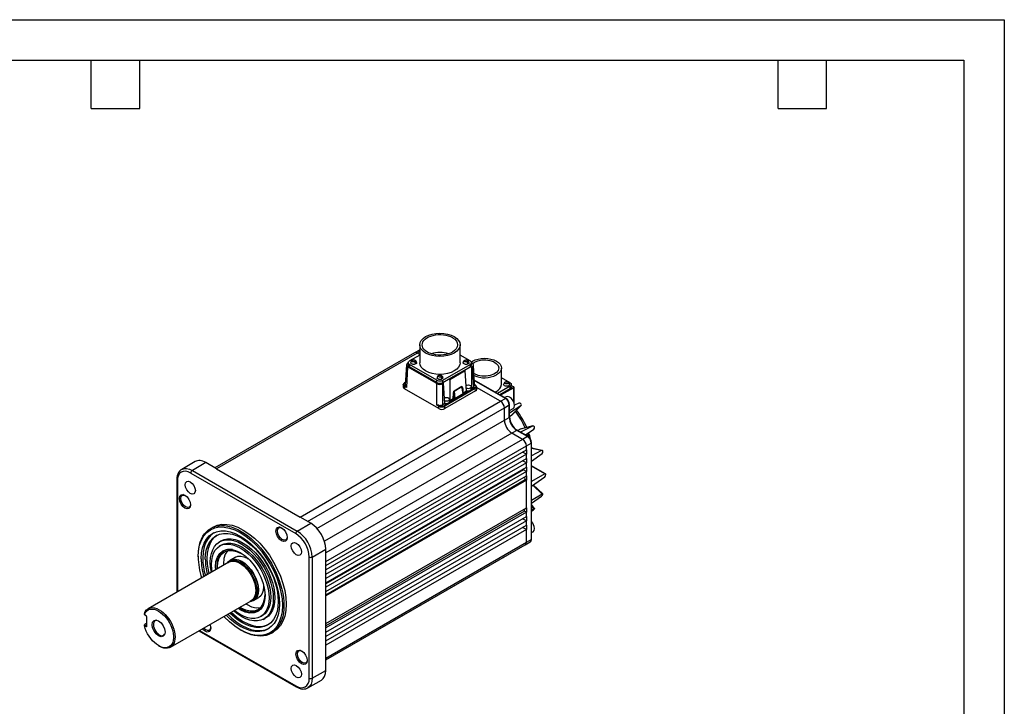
# Model space of a CAD drawing. Header units: millimetres. Extents: x 0 to 1676, y 0 to 1330.
# Tile 4 of 4: x 748 to 1676, y 648 to 1295. Entities that reach past the tile are written whole.
import ezdxf

# ---------------------------------------------------------------- set-up
doc = ezdxf.new("R2010")
doc.units = ezdxf.units.MM
doc.header["$LTSCALE"] = 6
doc.layers.add('TEXT', color=140, linetype='Continuous', lineweight=25)

msp = doc.modelspace()

# ---------------------------------------------------------------- linework, layer by layer
at = {"color": 7, "linetype": 'Continuous'}
for p, q in [((0.015, 1295.416), (1676.415, 1295.416)), ((1676.415, 1295.416), (1676.415, 0.016))]:
    msp.add_line(p, q, dxfattribs=at)
for p, q in [((1155.963, 995.52), (1156.139, 995.417)), ((1125.101, 988.694), (1125.101, 971.857)), ((1163.181, 971.857), (1163.181, 988.694)), ((1120.146, 981.164), (932.029, 872.566)), ((1122.644, 980.916), (933.493, 871.721)), ((1125.101, 979.01), (1115.538, 973.49)), ((1124.762, 983.81), (1120.15, 981.166)), ((1125.101, 982.325), (1122.644, 980.916)), ((1125.101, 979.498), (1122.644, 980.916)), ((1125.101, 983.936), (1124.734, 983.794)), ((1125.101, 983.871), (1124.756, 983.804)), ((1172.743, 973.49), (1163.181, 979.01)), ((1112.564, 969.733), (1111.404, 950.544)), ((1113.733, 968.021), (1112.549, 948.438)), ((1114.36, 971.647), (1113.733, 971.285)), ((1141.314, 952.099), (1113.733, 968.021)), ((1114.366, 971.857), (1114.366, 969.653)), ((1141.312, 955.346), (1115.538, 970.225)), ((1115.538, 970.225), (1115.538, 968.02)), ((1141.312, 953.141), (1115.538, 968.02)), ((1146.969, 955.346), (1172.743, 970.225)), ((1167.342, 964.902), (1172.743, 968.02)), ((1172.743, 970.225), (1172.743, 968.02)), ((1172.743, 968.02), (1172.872, 968.098)), ((1172.872, 968.098), (1173.921, 967.659)), ((1173.725, 972.408), (1174.988, 973.296)), ((1173.915, 969.653), (1173.915, 971.857)), ((1174.548, 971.285), (1173.915, 971.65)), ((1174.548, 968.021), (1173.921, 967.659)), ((1173.921, 967.659), (1173.997, 947.844)), ((1174.548, 968.021), (1175.708, 948.832)), ((1176.877, 950.544), (1175.717, 969.733)), ((1202.088, 951.261), (1202.088, 966.816)), ((1152.37, 956.259), (1167.342, 964.902)), ((1168.101, 964.299), (1153.414, 955.821)), ((1168.101, 964.299), (1167.342, 964.902)), ((1169.185, 945.066), (1168.101, 964.299)), ((1176.535, 961.433), (1176.204, 961.674)), ((1176.888, 961.229), (1176.535, 961.433)), ((1210.326, 952.894), (1202.088, 957.649)), ((1109.579, 951.309), (1109.438, 948.975)), ((1110.741, 949.482), (1110.606, 947.263)), ((1143.122, 928.492), (1110.606, 947.263)), ((1112.549, 948.438), (1110.741, 949.482)), ((1111.575, 953.383), (1110.844, 952.96)), ((1111.094, 952.936), (1111.565, 953.207)), ((1111.094, 950.08), (1111.567, 949.807)), ((1141.312, 953.141), (1141.312, 955.346)), ((1141.314, 931.832), (1141.314, 952.099)), ((1146.834, 953.067), (1146.969, 953.141)), ((1147.594, 952.461), (1146.834, 953.067)), ((1147.594, 952.461), (1146.967, 952.099)), ((1146.967, 932.24), (1146.967, 952.099)), ((1146.969, 953.141), (1152.37, 956.259)), ((1146.969, 953.141), (1146.969, 955.346)), ((1148.679, 933.228), (1147.594, 952.461)), ((1177.187, 947.992), (1148.422, 931.387)), ((1177.54, 947.394), (1148.775, 930.789)), ((1152.37, 956.259), (1153.414, 955.821)), ((1153.414, 955.821), (1153.491, 936.006)), ((1157.445, 945.08), (1164.834, 949.346)), ((1164.839, 949.283), (1157.45, 945.018)), ((1164.839, 949.283), (1164.834, 949.346)), ((1166, 942.661), (1164.839, 949.283)), ((1166.156, 942.807), (1165.361, 947.346)), ((1173.761, 946.79), (1173.761, 949.24)), ((1173.997, 947.844), (1173.761, 948.019)), ((1175.708, 948.832), (1173.997, 947.844)), ((1206.504, 938.14), (1176.583, 955.413)), ((1206.006, 938.091), (1176.604, 955.064)), ((1177.437, 950.873), (1176.836, 951.219)), ((1176.847, 951.044), (1177.187, 950.848)), ((1177.675, 945.175), (1177.54, 947.394)), ((1178.843, 946.888), (1178.702, 949.222)), ((1201.416, 935.442), (1178.744, 948.53)), ((1210.326, 949.628), (1198.465, 942.781)), ((1210.326, 947.178), (1200.586, 941.556)), ((1213.649, 948.485), (1201.117, 941.25)), ((1213.791, 948.24), (1201.4, 941.087)), ((1210.326, 947.178), (1210.326, 949.628)), ((1211.497, 948.811), (1211.497, 951.261)), ((1213.649, 949.138), (1211.497, 950.38)), ((1213.791, 949.056), (1213.649, 949.138)), ((1213.649, 948.485), (1213.791, 948.24)), ((1213.791, 934.39), (1213.791, 948.24)), ((1214.083, 933.688), (1214.083, 948.648)), ((1177.675, 945.175), (1148.775, 928.492)), ((1156.745, 937.885), (1153.491, 936.006)), ((1156.745, 937.885), (1156.742, 938.884)), ((1157.168, 937.651), (1156.745, 937.885)), ((1157.445, 945.08), (1157.45, 945.018)), ((1157.522, 938.249), (1157.449, 938.884)), ((1157.449, 938.884), (1157.449, 938.291)), ((1157.449, 938.291), (1157.522, 938.249)), ((1157.45, 945.018), (1158.238, 938.18)), ((1158.238, 938.18), (1166, 942.661)), ((1166.348, 942.125), (1158.586, 937.644)), ((1169.185, 945.066), (1165.927, 943.186)), ((1166.109, 943.078), (1166.336, 942.943)), ((1197.439, 944.781), (1196.1, 944.146)), ((1201.416, 935.442), (1206.006, 938.091)), ((1206.581, 939.779), (1205.123, 938.937)), ((1012.265, 826.247), (1201.416, 935.442)), ((1019.337, 822.165), (1204.952, 929.318)), ((1143.122, 930.789), (1141.314, 931.832)), ((1143.475, 931.387), (1143.002, 931.66)), ((1143.122, 928.492), (1143.122, 930.789)), ((1148.679, 933.228), (1146.967, 932.24)), ((1148.775, 928.492), (1148.775, 930.789)), ((1153.254, 934.952), (1153.254, 937.402)), ((1153.491, 936.006), (1153.254, 936.181)), ((1204.952, 929.318), (1209.541, 931.967)), ((1204.952, 917.641), (1204.952, 929.318)), ((1209.541, 920.3), (1209.541, 931.967)), ((1209.833, 920.708), (1209.833, 932.375)), ((1220.478, 931.16), (1209.833, 924.198)), ((1212.072, 922.652), (1220.478, 931.16)), ((1212.206, 922.757), (1220.694, 931.348)), ((1218.633, 933.774), (1214.39, 931.735)), ((1204.952, 917.641), (1209.541, 920.3)), ((1209.833, 926.645), (1213.08, 928.52)), ((1209.833, 921.138), (1212.072, 922.652)), ((1212.072, 922.652), (1212.238, 922.801)), ((1028.197, 815.603), (1204.952, 917.641)), ((1231.496, 912.077), (1219.925, 909.049)), ((1231.766, 912.171), (1220.083, 909.113)), ((1231.496, 912.077), (1220.144, 906.341)), ((1212.023, 905.394), (1035.267, 803.355)), ((1216.62, 908.039), (1212.023, 905.394)), ((1222.134, 899.557), (1212.023, 905.394)), ((1226.724, 902.206), (1216.62, 908.039)), ((1227.223, 902.255), (1217.119, 908.088)), ((1219.925, 909.049), (1217.497, 907.869)), ((1220.137, 909.119), (1219.925, 909.049)), ((1226.724, 902.206), (1222.134, 899.557)), ((1224.776, 903.667), (1232.836, 909.172)), ((1222.134, 899.557), (1036.519, 792.403)), ((1036.519, 784.238), (1225.67, 893.433)), ((1225.67, 893.433), (1230.259, 896.084)), ((1225.67, 889.595), (1225.67, 893.433)), ((1230.259, 896.084), (1230.259, 805.138)), ((1230.551, 805.533), (1230.551, 896.503)), ((1036.519, 780.401), (1225.67, 889.595)), ((1225.67, 885.512), (1036.519, 776.318)), ((1225.67, 885.512), (1222.134, 887.554)), ((1225.67, 889.595), (1225.67, 885.512)), ((1225.67, 881.43), (1225.67, 885.512)), ((1240.495, 889.155), (1230.551, 891.165)), ((1239.91, 889.057), (1230.551, 890.948)), ((1239.91, 889.057), (1230.551, 884.017)), ((1230.551, 879.095), (1240.615, 886.145)), ((913.365, 878.538), (900.63, 871.135)), ((923.382, 877.558), (910.674, 870.171)), ((933.493, 871.721), (923.382, 877.558)), ((1036.519, 772.235), (1225.67, 881.43)), ((1225.67, 877.347), (1036.519, 768.152)), ((1036.519, 764.07), (1225.67, 873.264)), ((1225.67, 877.347), (1222.134, 879.388)), ((1225.67, 881.43), (1225.67, 877.347)), ((1225.67, 873.264), (1225.67, 877.347)), ((1225.67, 873.264), (1225.67, 869.182)), ((1243.829, 866.997), (1230.551, 874.663)), ((1243.052, 866.967), (1230.551, 874.184)), ((909.262, 867.723), (1008.212, 810.6)), ((910.674, 870.171), (1009.624, 813.048)), ((933.493, 871.721), (1012.265, 826.247)), ((1222.957, 870.748), (1036.519, 763.12)), ((1225.67, 869.182), (1036.519, 759.987)), ((1036.519, 755.904), (1225.67, 865.099)), ((1222.957, 870.748), (1222.751, 871.579)), ((1225.67, 869.182), (1222.957, 870.748)), ((1224.656, 861.601), (1224.218, 864.261)), ((1225.67, 865.099), (1225.67, 869.182)), ((1225.67, 865.099), (1225.67, 861.016)), ((1243.052, 866.967), (1230.551, 859.75)), ((1230.551, 855.52), (1243.052, 864.333)), ((895.948, 861.189), (895.948, 755.332)), ((896.534, 860.373), (896.534, 755.67)), ((1036.519, 752.992), (1224.656, 861.601)), ((1225.67, 861.016), (1036.519, 751.822)), ((1225.67, 861.016), (1224.656, 861.601)), ((1225.67, 834.887), (1225.67, 861.016)), ((1240.615, 847.969), (1231.779, 856.385)), ((1241.275, 848.094), (1232.234, 856.706)), ((902.274, 847.376), (901.133, 846.717)), ((1240.615, 847.969), (1230.551, 841.756)), ((1230.551, 839.353), (1239.91, 845.871)), ((907.632, 835.459), (908.774, 836.117)), ((1233.389, 834.193), (1230.551, 838.212)), ((1232.836, 833.923), (1230.551, 837.159)), ((1036.519, 725.692), (1225.67, 834.887)), ((1223.913, 831.818), (1036.519, 723.638)), ((1225.67, 830.804), (1036.519, 721.61)), ((1036.519, 717.527), (1225.67, 826.722)), ((1223.913, 831.818), (1224.387, 834.146)), ((1225.67, 830.804), (1223.913, 831.818)), ((1225.67, 834.887), (1225.67, 830.804)), ((1225.67, 826.722), (1225.67, 830.804)), ((1225.67, 826.722), (1225.67, 822.639)), ((1232.836, 833.923), (1230.551, 832.428)), ((1230.551, 831.927), (1231.496, 832.566)), ((1009.624, 813.048), (1022.377, 820.41)), ((1022.377, 820.41), (1012.265, 826.247)), ((1225.67, 822.639), (1036.519, 713.444)), ((1036.519, 709.362), (1225.67, 818.556)), ((1225.67, 822.639), (1222.134, 824.68)), ((1225.67, 818.556), (1225.67, 822.639)), ((1225.67, 818.556), (1225.67, 814.473)), ((930.164, 816.826), (928.043, 815.601)), ((993.327, 816.67), (992.186, 816.011)), ((1225.67, 814.473), (1036.519, 705.279)), ((1225.67, 814.473), (1222.134, 816.515)), ((1225.67, 802.472), (1225.67, 814.473)), ((1230.551, 811.606), (1232.009, 812.448)), ((936.923, 803.322), (935.559, 802.413)), ((937.322, 799.514), (935.958, 798.605)), ((998.686, 804.752), (999.827, 805.411)), ((1036.519, 693.276), (1225.67, 802.472)), ((1036.519, 691.584), (1224.634, 800.181)), ((1224.638, 800.183), (1229.235, 802.856)), ((1225.67, 802.472), (1230.259, 805.138)), ((916.205, 789.436), (916.205, 788.616)), ((1023.766, 788.553), (1036.519, 795.915)), ((1036.519, 784.238), (1036.519, 795.915)), ((945.056, 783.681), (868.997, 739.773)), ((939.999, 782.231), (940.113, 780.828)), ((947.064, 785.129), (945.638, 784.306)), ((951.274, 788.425), (946.395, 785.609)), ((1020.94, 674.29), (1020.94, 788.554)), ((1023.766, 788.553), (1023.766, 674.289)), ((1036.519, 691.58), (1203.916, 788.217)), ((1036.519, 780.401), (1036.519, 784.238)), ((1036.519, 776.318), (1036.519, 780.401)), ((1203.919, 788.219), (1204.882, 788.779)), ((932.734, 776.568), (932.519, 779.201)), ((933.635, 779.373), (933.812, 777.191)), ((934.456, 777.562), (934.342, 778.965)), ((1036.519, 772.235), (1036.519, 776.318)), ((1036.519, 768.152), (1036.519, 772.235)), ((977.716, 761.783), (977.829, 760.392)), ((1036.519, 764.07), (1036.519, 768.152)), ((1036.519, 759.987), (1036.519, 764.07)), ((1036.519, 755.904), (1036.519, 759.987)), ((1036.519, 751.822), (1036.519, 755.904)), ((890.04, 703.425), (966.054, 747.307)), ((966.886, 747.499), (968.313, 748.322)), ((968.393, 747.503), (973.272, 750.319)), ((1036.519, 725.692), (1036.519, 751.822)), ((865.416, 735.058), (865.458, 734.229)), ((865.458, 734.23), (867.167, 733.247)), ((865.834, 734.016), (865.459, 734.233)), ((865.811, 724.814), (865.415, 724.479)), ((865.459, 723.622), (865.416, 724.477)), ((867.52, 725.8), (865.811, 724.814)), ((865.834, 724.218), (865.811, 724.814)), ((867.52, 732.466), (867.52, 723.005)), ((974.428, 731.966), (975.897, 732.692)), ((977.526, 729.715), (978.995, 730.442)), ((1036.519, 721.61), (1036.519, 725.692)), ((865.834, 724.218), (865.459, 723.621)), ((867.167, 722.633), (865.459, 723.621)), ((865.834, 724.218), (867.52, 723.244)), ((867.167, 722.633), (867.52, 723.244)), ((916.94, 718.954), (1008.627, 666.024)), ((917.526, 719.292), (1008.212, 666.94)), ((926.561, 719.386), (927.702, 720.045)), ((955.899, 719.855), (956.609, 719.445)), ((985.188, 716.612), (987.31, 717.837)), ((1036.519, 717.527), (1036.519, 721.61)), ((1036.519, 713.444), (1036.519, 717.527)), ((1036.519, 709.362), (1036.519, 713.444)), ((1036.519, 705.279), (1036.519, 709.362)), ((878.784, 704.903), (879.539, 704.466)), ((1012.256, 700.598), (1011.115, 699.939)), ((1036.519, 693.276), (1036.519, 705.279)), ((1017.614, 688.68), (1018.755, 689.339)), ((1036.519, 681.599), (1036.519, 693.276)), ((1023.766, 674.289), (1036.519, 681.599)), ((1019.579, 665.106), (1032.468, 672.495))]:
    msp.add_line(p, q)
at = {"flags": 128}
for points in [[(1157.604, 980.922), (1154.719, 979.555), (1151.427, 978.54), (1147.855, 977.914), (1144.141, 977.703), (1140.426, 977.914), (1136.854, 978.54), (1133.562, 979.555), (1130.677, 980.922), (1128.309, 982.588), (1126.55, 984.488), (1125.466, 986.55), (1125.101, 988.694), (1125.466, 990.839), (1126.55, 992.901), (1128.309, 994.801), (1130.677, 996.467)], [(1155.963, 981.869), (1154.101, 980.942), (1152.022, 980.182), (1149.773, 979.606), (1147.402, 979.228), (1144.961, 979.054), (1142.502, 979.089), (1140.078, 979.331), (1137.742, 979.777), (1135.545, 980.415), (1133.533, 981.233), (1131.752, 982.212), (1130.238, 983.332), (1129.026, 984.568), (1128.14, 985.893), (1127.601, 987.278), (1127.421, 988.694), (1127.601, 990.111), (1128.14, 991.496), (1129.026, 992.821), (1130.238, 994.057), (1131.752, 995.176), (1133.533, 996.156), (1135.545, 996.973), (1137.742, 997.612), (1140.078, 998.057), (1142.502, 998.3), (1144.961, 998.335), (1147.402, 998.161), (1149.773, 997.782), (1152.022, 997.207), (1154.101, 996.447), (1155.963, 995.52)], [(1130.677, 996.467), (1133.562, 997.834), (1136.854, 998.849), (1140.426, 999.475), (1144.141, 999.686), (1147.855, 999.475), (1151.427, 998.849), (1154.719, 997.834), (1157.604, 996.467), (1159.972, 994.801), (1161.731, 992.901), (1162.815, 990.839), (1163.181, 988.694), (1162.815, 986.55), (1161.731, 984.488), (1159.972, 982.588), (1157.604, 980.922)], [(1156.139, 995.417), (1158.163, 993.951), (1159.659, 992.288), (1160.569, 990.489), (1160.86, 988.622), (1160.521, 986.758), (1159.564, 984.967), (1158.025, 983.317), (1155.963, 981.869)], [(1174.988, 973.296), (1177.394, 974.436), (1180.138, 975.283), (1183.116, 975.804), (1186.213, 975.98), (1189.31, 975.804), (1192.288, 975.283), (1195.033, 974.436), (1197.439, 973.296), (1199.413, 971.908), (1200.88, 970.323), (1201.783, 968.604), (1202.088, 966.816), (1201.783, 965.028), (1200.88, 963.309), (1199.413, 961.725), (1197.439, 960.336)], [(1115.538, 970.225), (1114.671, 970.974), (1114.366, 971.857), (1114.671, 972.741), (1115.538, 973.49)], [(1121.393, 970.735), (1120.541, 970.4), (1120.006, 970.303), (1119.448, 970.27), (1118.891, 970.302), (1118.356, 970.4), (1117.504, 970.735), (1116.925, 971.227), (1116.755, 971.535), (1116.698, 971.857), (1116.704, 971.89)], [(1120.615, 972.817), (1120.104, 972.616), (1119.783, 972.557), (1119.448, 972.538), (1119.113, 972.558), (1118.793, 972.616), (1118.282, 972.817), (1117.934, 973.112), (1117.832, 973.297), (1117.798, 973.49), (1117.832, 973.684), (1117.934, 973.869), (1118.282, 974.164)], [(1118.282, 974.164), (1118.115, 974.113), (1118.021, 974.067)], [(1118.282, 974.164), (1118.793, 974.365), (1119.114, 974.423), (1119.448, 974.443), (1119.783, 974.423), (1120.104, 974.365), (1120.615, 974.164), (1120.963, 973.869), (1121.064, 973.684), (1121.098, 973.49), (1121.064, 973.297), (1120.963, 973.112), (1120.615, 972.817)], [(1122.193, 971.889), (1122.198, 971.857), (1122.142, 971.535), (1121.972, 971.227), (1121.393, 970.735)], [(1157.604, 964.085), (1154.719, 962.718), (1151.427, 961.702), (1147.855, 961.077), (1144.141, 960.866), (1140.426, 961.077), (1136.854, 961.702), (1133.562, 962.718), (1130.677, 964.085), (1128.309, 965.751), (1126.55, 967.651), (1125.466, 969.713), (1125.101, 971.857)], [(1163.181, 971.857), (1162.815, 969.713), (1161.731, 967.651), (1159.972, 965.751), (1157.604, 964.085)], [(1170.777, 970.735), (1169.925, 970.4), (1169.391, 970.303), (1168.833, 970.27), (1168.275, 970.302), (1167.74, 970.4), (1166.888, 970.735), (1166.309, 971.227), (1166.139, 971.535), (1166.083, 971.857), (1166.088, 971.89)], [(1169.999, 972.817), (1169.488, 972.616), (1169.167, 972.557), (1168.833, 972.538), (1168.498, 972.558), (1168.177, 972.616), (1167.666, 972.817), (1167.318, 973.112), (1167.217, 973.297), (1167.183, 973.49), (1167.217, 973.684), (1167.318, 973.869), (1167.666, 974.164)], [(1167.666, 974.164), (1167.5, 974.113), (1167.406, 974.067)], [(1167.666, 974.164), (1168.177, 974.365), (1168.498, 974.423), (1168.833, 974.443), (1169.168, 974.423), (1169.488, 974.365), (1169.999, 974.164), (1170.347, 973.869), (1170.449, 973.684), (1170.483, 973.49), (1170.449, 973.297), (1170.347, 973.112), (1169.999, 972.817)], [(1171.577, 971.889), (1171.583, 971.857), (1171.526, 971.535), (1171.356, 971.227), (1170.777, 970.735)], [(1172.743, 973.49), (1173.61, 972.741), (1173.915, 971.857), (1173.61, 970.974), (1172.743, 970.225)], [(1174.88, 970.953), (1175.056, 971.142), (1176.71, 972.302)], [(1176.71, 972.302), (1179.864, 973.654), (1183.561, 974.422), (1187.484, 974.54), (1191.299, 973.998), (1194.679, 972.842), (1197.336, 971.171), (1199.042, 969.129), (1199.653, 966.888), (1199.115, 964.642), (1197.474, 962.581), (1194.872, 960.882), (1191.529, 959.69), (1187.733, 959.107), (1183.806, 959.183), (1180.085, 959.911), (1176.888, 961.229)], [(1146.085, 956.48), (1145.233, 956.146), (1144.699, 956.048), (1144.141, 956.015), (1143.583, 956.048), (1143.048, 956.146), (1142.196, 956.48), (1141.617, 956.972), (1141.447, 957.281), (1141.391, 957.603), (1141.396, 957.636)], [(1145.307, 958.562), (1144.796, 958.362), (1144.475, 958.303), (1144.141, 958.283), (1143.806, 958.303), (1143.485, 958.362), (1142.974, 958.562), (1142.626, 958.858), (1142.524, 959.043), (1142.491, 959.236), (1142.525, 959.429), (1142.626, 959.614), (1142.974, 959.909)], [(1142.974, 959.909), (1142.808, 959.859), (1142.714, 959.812)], [(1142.974, 959.909), (1143.485, 960.11), (1143.806, 960.169), (1144.141, 960.188), (1144.475, 960.169), (1144.796, 960.11), (1145.307, 959.909), (1145.655, 959.614), (1145.757, 959.429), (1145.791, 959.236), (1145.757, 959.043), (1145.655, 958.858), (1145.307, 958.562)], [(1146.885, 957.635), (1146.891, 957.603), (1146.834, 957.281), (1146.664, 956.972), (1146.085, 956.48)], [(1110.741, 949.482), (1109.865, 950.248), (1109.57, 951.12), (1109.601, 951.213)], [(1111.094, 950.08), (1110.336, 950.735), (1110.069, 951.508), (1110.336, 952.281), (1111.094, 952.936)], [(1110.846, 952.96), (1110.848, 952.963), (1110.962, 952.982), (1111.094, 952.936)], [(1164.834, 949.346), (1164.889, 949.36), (1164.941, 949.346), (1165.127, 949.081), (1165.154, 949.016), (1165.294, 948.586), (1165.621, 946.832), (1165.823, 944.711)], [(1165.359, 947.346), (1165.145, 948.455), (1165.059, 948.803), (1164.981, 949.065), (1164.921, 949.226), (1164.885, 949.277), (1164.864, 949.287), (1164.839, 949.283)], [(1169.066, 950.362), (1169.958, 950.706), (1171.011, 950.827), (1172.063, 950.706), (1172.955, 950.362), (1173.551, 949.847), (1173.761, 949.24), (1173.551, 948.632), (1172.955, 948.117)], [(1177.434, 950.873), (1177.433, 950.875), (1177.319, 950.895), (1177.187, 950.848)], [(1177.187, 950.848), (1177.946, 950.193), (1178.212, 949.42), (1177.946, 948.647), (1177.187, 947.992)], [(1178.711, 949.032), (1178.416, 948.16), (1177.54, 947.394)], [(1208.919, 950.138), (1208.026, 949.794), (1206.974, 949.673), (1205.922, 949.794), (1205.029, 950.138), (1204.433, 950.653), (1204.224, 951.261), (1204.236, 951.296)], [(1208.141, 952.22), (1207.605, 952.014), (1206.974, 951.941), (1206.639, 951.961), (1206.319, 952.02), (1206.314, 952.021), (1206.277, 952.031), (1205.807, 952.22), (1205.46, 952.516), (1205.458, 952.519), (1205.441, 952.542), (1205.324, 952.894), (1205.358, 953.087), (1205.362, 953.098), (1205.4, 953.181), (1205.437, 953.241), (1205.46, 953.272), (1205.807, 953.568)], [(1205.807, 953.568), (1206.343, 953.774), (1206.974, 953.847), (1207.309, 953.827), (1207.629, 953.768), (1207.634, 953.767), (1207.671, 953.757), (1208.141, 953.568), (1208.488, 953.272), (1208.491, 953.269), (1208.507, 953.246), (1208.624, 952.894), (1208.59, 952.701), (1208.586, 952.69), (1208.548, 952.607), (1208.511, 952.547), (1208.488, 952.516), (1208.141, 952.22)], [(1209.712, 951.297), (1209.724, 951.261), (1209.515, 950.653), (1208.919, 950.138)], [(1210.326, 952.894), (1211.193, 952.145), (1211.497, 951.261), (1211.193, 950.377), (1210.326, 949.628)], [(1211.497, 948.811), (1211.193, 947.928), (1210.326, 947.178)], [(1213.649, 948.485), (1213.823, 948.635), (1213.883, 948.811), (1213.823, 948.988), (1213.649, 949.138)], [(1148.56, 938.524), (1149.452, 938.869), (1150.504, 938.989), (1151.557, 938.869), (1152.449, 938.524), (1153.045, 938.009), (1153.254, 937.402), (1153.045, 936.794), (1152.449, 936.279)], [(1156.742, 938.884), (1156.828, 941.722), (1157.002, 943.537), (1157.208, 944.606), (1157.322, 944.918), (1157.383, 945.017), (1157.414, 945.053), (1157.445, 945.08)], [(1157.45, 945.018), (1157.438, 945.007), (1157.427, 944.994), (1157.409, 944.961), (1157.385, 944.876), (1157.314, 943.93), (1157.308, 942.586), (1157.449, 938.884)], [(1166.091, 942.916), (1166.204, 942.896), (1166.336, 942.943)], [(1166.336, 942.943), (1166.556, 942.756), (1166.636, 942.531), (1166.561, 942.309), (1166.348, 942.125)], [(1173.761, 946.79), (1173.551, 946.183), (1172.955, 945.668)], [(1214.427, 931.496), (1214.077, 933.729), (1213.081, 936.026), (1211.59, 938.037), (1209.831, 939.457), (1208.072, 940.068), (1206.581, 939.778)], [(1153.254, 934.952), (1153.045, 934.345), (1152.449, 933.83)], [(1213.08, 928.52), (1213.081, 928.52), (1214.077, 929.667), (1214.427, 931.496)], [(1226.632, 904.935), (1227.225, 903.114), (1227.553, 902.026)], [(1230.841, 891.106), (1230.618, 893.704), (1230.551, 894.158)], [(1241.291, 888.237), (1241.195, 888.531), (1241.065, 888.768), (1240.75, 889.056), (1240.374, 889.178), (1240.148, 889.153), (1239.91, 889.057)], [(900.755, 871.167), (899.899, 870.651), (898.674, 869.531), (897.732, 868.273), (896.979, 866.813), (896.429, 865.179), (896.087, 863.406), (895.951, 861.525), (895.962, 861.182)], [(909.262, 867.723), (906.803, 868.865), (904.391, 869.416), (902.17, 869.324), (900.262, 868.613), (898.693, 867.315), (897.503, 865.438), (896.774, 863.074), (896.534, 860.373)], [(900.73, 871.181), (902.815, 871.954), (905.261, 872.051), (907.914, 871.449), (910.674, 870.171)], [(1244.078, 866.307), (1244.057, 866.572), (1243.993, 866.781), (1243.78, 867.025), (1243.48, 867.111), (1243.279, 867.072), (1243.052, 866.967)], [(895.951, 861.181), (896.101, 860.747), (896.534, 860.373)], [(903.964, 856.689), (904.327, 858.589), (905.362, 859.779), (906.911, 860.08), (908.737, 859.445), (910.564, 857.971), (912.112, 855.883), (913.147, 853.497), (913.51, 851.178)], [(913.51, 851.178), (913.147, 849.279), (912.112, 848.088), (910.564, 847.787), (908.737, 848.422), (906.911, 849.896), (905.362, 851.985), (904.327, 854.37), (903.964, 856.689)], [(898.426, 843.792), (898.831, 845.909), (899.984, 847.236), (901.71, 847.572), (903.746, 846.864), (905.782, 845.221), (907.508, 842.893), (908.662, 840.234), (909.067, 837.649)], [(904.383, 835.78), (902.624, 837.2), (901.133, 839.211), (900.136, 841.508), (899.786, 843.741), (900.136, 845.57), (901.133, 846.717), (902.624, 847.007), (904.383, 846.395)], [(1241.291, 847.596), (1241.344, 847.804), (1241.347, 847.961), (1241.235, 848.123), (1241.009, 848.147), (1240.832, 848.087), (1240.615, 847.969)], [(909.067, 837.649), (908.662, 835.532), (907.508, 834.204), (905.782, 833.869), (903.746, 834.577), (901.71, 836.22), (899.984, 838.548), (898.831, 841.207), (898.426, 843.792)], [(908.979, 838.435), (908.629, 836.605), (907.633, 835.459), (906.142, 835.169), (904.383, 835.78)], [(1233.202, 833.934), (1233.323, 834.063), (1233.386, 834.149), (1233.364, 834.202), (1233.202, 834.144), (1233.045, 834.055), (1232.836, 833.923)], [(916.205, 789.436), (916.329, 793.025), (916.702, 796.448), (917.321, 799.685), (918.183, 802.714), (919.281, 805.518), (920.609, 808.078), (922.16, 810.38), (923.923, 812.409), (925.887, 814.153), (928.041, 815.6), (930.371, 816.742), (932.863, 817.572), (935.501, 818.085), (938.27, 818.277), (941.151, 818.147), (944.128, 817.697), (947.182, 816.929), (950.294, 815.847), (953.445, 814.458), (956.616, 812.772), (959.786, 810.798), (962.938, 808.548), (966.05, 806.037), (969.104, 803.279), (972.08, 800.292), (974.962, 797.095), (977.731, 793.706), (980.369, 790.147), (982.861, 786.44), (985.191, 782.608), (987.345, 778.674), (989.309, 774.662), (991.072, 770.598), (992.622, 766.506), (993.951, 762.412), (995.049, 758.34), (995.91, 754.316), (996.529, 750.365), (996.902, 746.511), (997.027, 742.778)], [(930.165, 816.826), (934.136, 818.555), (938.532, 819.409), (943.272, 819.372), (948.278, 818.444), (953.462, 816.642), (958.737, 813.997), (964.012, 810.552), (969.196, 806.369), (974.202, 801.517), (978.943, 796.08), (983.338, 790.152), (987.312, 783.833), (990.797, 777.231), (993.734, 770.461), (996.072, 763.636), (997.771, 756.875), (998.803, 750.293), (999.148, 744.002)], [(916.205, 788.619), (916.544, 794.408), (917.558, 799.705), (919.227, 804.42), (921.524, 808.473), (924.409, 811.794), (927.834, 814.326), (931.738, 816.026), (936.057, 816.865), (940.715, 816.829), (945.633, 815.917), (950.726, 814.147), (955.909, 811.547), (961.091, 808.163), (966.185, 804.053), (971.103, 799.286), (975.761, 793.944), (980.079, 788.12), (983.984, 781.911), (987.408, 775.425), (990.293, 768.773), (992.59, 762.068), (994.26, 755.425), (995.273, 748.958), (995.613, 742.778)], [(919.033, 786.986), (919.349, 792.362), (920.29, 797.282), (921.84, 801.662), (923.973, 805.426), (926.653, 808.51), (929.834, 810.862), (933.46, 812.441), (937.471, 813.22), (941.797, 813.186), (946.365, 812.34), (951.095, 810.695), (955.909, 808.281), (960.722, 805.138), (965.453, 801.32), (970.02, 796.893), (974.347, 791.932), (978.357, 786.522), (981.984, 780.756), (985.164, 774.732), (987.844, 768.554), (989.977, 762.327), (991.528, 756.157), (992.469, 750.151), (992.784, 744.411)], [(931.014, 811.376), (928.126, 809.24), (925.452, 806.162), (923.323, 802.406), (921.775, 798.035), (920.836, 793.125), (920.521, 787.76)], [(922.922, 786.374), (923.216, 791.389), (924.094, 795.979), (925.541, 800.064), (927.531, 803.576), (930.031, 806.453), (932.998, 808.647), (936.381, 810.12), (940.123, 810.847), (944.158, 810.815), (948.419, 810.026), (952.833, 808.492), (957.323, 806.24), (961.813, 803.308), (966.226, 799.746), (970.488, 795.616), (974.523, 790.988), (978.265, 785.941), (981.648, 780.562), (984.615, 774.942), (987.115, 769.179), (989.105, 763.369), (990.551, 757.614), (991.429, 752.011), (991.724, 746.656)], [(934.178, 809.161), (931.504, 807.183), (929.009, 804.312), (927.023, 800.808), (925.58, 796.732), (924.704, 792.152), (924.411, 787.148)], [(989.479, 813.086), (989.884, 815.203), (991.038, 816.53), (992.764, 816.866), (994.8, 816.158), (996.836, 814.515), (998.562, 812.187), (999.715, 809.528), (1000.12, 806.943)], [(1000.12, 806.943), (999.715, 804.826), (998.562, 803.498), (996.836, 803.163), (994.8, 803.871), (992.764, 805.514), (991.038, 807.842), (989.884, 810.501), (989.479, 813.086)], [(995.436, 805.074), (993.677, 806.494), (992.186, 808.505), (991.19, 810.802), (990.84, 813.035), (991.19, 814.864), (992.186, 816.011), (993.677, 816.301), (995.436, 815.689)], [(1232.009, 812.448), (1232.009, 812.448), (1233.006, 813.595), (1233.355, 815.424)], [(927.624, 783.659), (927.879, 787.989), (928.636, 791.951), (929.885, 795.478), (931.603, 798.51), (933.762, 800.994), (936.323, 802.888), (939.244, 804.16), (942.474, 804.787), (945.958, 804.76), (949.636, 804.078), (953.446, 802.754), (957.323, 800.81), (961.199, 798.278), (965.009, 795.204), (968.688, 791.638), (972.172, 787.643), (975.402, 783.286), (978.323, 778.642), (980.884, 773.79), (983.043, 768.815), (984.761, 763.799), (986.009, 758.831), (986.767, 753.993), (987.021, 749.37)], [(928.685, 781.414), (928.918, 785.383), (929.613, 789.015), (930.757, 792.248), (932.332, 795.027), (934.311, 797.304), (936.659, 799.04), (939.336, 800.206), (942.297, 800.781), (945.491, 800.757), (948.863, 800.132), (952.355, 798.918), (955.909, 797.135), (959.462, 794.815), (962.955, 791.997), (966.327, 788.728), (969.521, 785.066), (972.481, 781.072), (975.159, 776.815), (977.507, 772.368), (979.485, 767.807), (981.06, 763.209), (982.205, 758.655), (982.899, 754.22), (983.132, 749.983)], [(936.959, 803.259), (937.685, 803.795), (940.613, 805.07), (943.851, 805.699), (947.344, 805.672), (951.031, 804.989), (954.851, 803.661), (958.737, 801.712), (962.623, 799.174), (966.443, 796.092), (970.131, 792.517), (973.623, 788.512), (976.862, 784.144), (979.79, 779.489), (982.357, 774.625), (984.521, 769.637), (986.243, 764.609), (987.495, 759.628), (988.255, 754.779), (988.51, 750.144)], [(937.356, 799.456), (938.021, 799.948), (940.705, 801.117), (943.674, 801.693), (946.877, 801.668), (950.258, 801.042), (953.76, 799.825), (957.323, 798.037), (960.886, 795.711), (964.388, 792.885), (967.769, 789.607), (970.972, 785.935), (973.941, 781.93), (976.625, 777.662), (978.98, 773.202), (980.963, 768.629), (982.543, 764.019), (983.69, 759.452), (984.387, 755.006), (984.621, 750.756)], [(1000.032, 807.728), (999.682, 805.899), (998.686, 804.753), (997.195, 804.463), (995.436, 805.074)], [(1003.964, 798.96), (1004.327, 800.86), (1005.362, 802.051), (1006.911, 802.352), (1008.737, 801.717), (1010.564, 800.243), (1012.112, 798.154), (1013.147, 795.769), (1013.51, 793.45)], [(1013.51, 793.45), (1013.147, 791.55), (1012.112, 790.359), (1010.564, 790.059), (1008.737, 790.693), (1006.911, 792.167), (1005.362, 794.256), (1004.327, 796.641), (1003.964, 798.96)], [(1224.634, 800.181), (1224.635, 800.181), (1225.401, 801.064), (1225.67, 802.472)], [(1230.259, 805.138), (1229.991, 803.731), (1229.228, 802.853)], [(1230.259, 805.138), (1230.475, 805.326), (1230.551, 805.546)], [(932.519, 779.201), (932.969, 784.211), (934.3, 788.509), (936.461, 791.931), (939.37, 794.344), (942.914, 795.657), (946.958, 795.819), (951.346, 794.823), (955.909, 792.707), (960.472, 789.554), (964.859, 785.484), (968.903, 780.654), (972.447, 775.249), (975.356, 769.477), (977.518, 763.56), (978.849, 757.725), (979.298, 752.196)], [(948.432, 795.562), (947.821, 795.701), (943.848, 795.542), (940.366, 794.253), (937.508, 791.881), (935.384, 788.519), (934.076, 784.296), (933.635, 779.373)], [(934.342, 778.965), (934.77, 783.736), (936.037, 787.829), (938.096, 791.088), (940.866, 793.386), (944.241, 794.637), (948.092, 794.791), (952.27, 793.842), (956.616, 791.828)], [(943.975, 794.538), (943.753, 794.354), (941.694, 791.095), (940.427, 787.002), (939.999, 782.231)], [(951.274, 788.425), (953.63, 789.298), (956.32, 789.405), (959.238, 788.743), (962.273, 787.336), (963.424, 786.541)], [(928.636, 774.202), (927.879, 779.036), (927.624, 783.659)], [(929.322, 774.598), (928.918, 777.177), (928.685, 781.414)], [(943.797, 782.954), (944.459, 784.003), (946.394, 785.608), (948.751, 786.481), (951.44, 786.589), (954.359, 785.926), (957.394, 784.52), (960.429, 782.422), (963.347, 779.715), (966.036, 776.503), (968.394, 772.908), (970.328, 769.069), (971.766, 765.133), (972.651, 761.252), (972.95, 757.575)], [(944.138, 783.151), (944.341, 783.347), (945.637, 784.306), (947.115, 784.949), (948.749, 785.267), (950.512, 785.253), (952.373, 784.908), (954.301, 784.238), (956.262, 783.254), (958.224, 781.973), (960.151, 780.418), (962.012, 778.614), (963.775, 776.592), (965.41, 774.388), (966.887, 772.038), (968.183, 769.584), (969.275, 767.066), (970.144, 764.529), (970.776, 762.015), (971.16, 759.567), (971.288, 757.228), (971.16, 755.038), (970.776, 753.033), (970.144, 751.248), (969.275, 749.715), (968.183, 748.458), (966.887, 747.5), (965.41, 746.856), (965.136, 746.777)], [(945.056, 783.681), (946.516, 784.317), (948.131, 784.631), (949.873, 784.617), (951.712, 784.276), (953.617, 783.614), (955.555, 782.642)], [(945.51, 784.222), (946.648, 785.167), (948.951, 786.02), (951.578, 786.125), (954.429, 785.478), (957.394, 784.104)], [(955.555, 782.642), (957.493, 781.376), (959.398, 779.839), (961.238, 778.056), (962.98, 776.058), (964.595, 773.88), (966.055, 771.558), (967.336, 769.132), (968.415, 766.644), (969.274, 764.137), (969.898, 761.652), (970.277, 759.234), (970.404, 756.922), (970.277, 754.757), (969.898, 752.776), (969.274, 751.013), (968.415, 749.497), (967.336, 748.255), (966.055, 747.308), (966.054, 747.307)], [(957.394, 784.104), (960.358, 782.055), (963.209, 779.411), (965.836, 776.273), (968.139, 772.761), (970.029, 769.011), (971.433, 765.166), (972.298, 761.375), (972.59, 757.783), (972.298, 754.528), (971.433, 751.736), (970.029, 749.512), (968.139, 747.944), (967.251, 747.615)], [(979.298, 752.196), (978.849, 747.186), (977.518, 742.888), (975.356, 739.466), (972.447, 737.053), (968.903, 735.74), (964.859, 735.578), (960.472, 736.574), (955.909, 738.689), (953.732, 740.194)], [(978.89, 753.248), (978.462, 748.477), (977.194, 744.384), (975.136, 741.125), (972.366, 738.827), (968.991, 737.577), (965.14, 737.423), (960.961, 738.371), (956.616, 740.386), (955.454, 741.188)], [(972.95, 757.575), (972.651, 754.243), (971.766, 751.384), (970.328, 749.108), (968.394, 747.503), (966.036, 746.63), (964.795, 746.58)], [(977.829, 760.392), (977.53, 757.06), (976.645, 754.201), (975.207, 751.925), (973.273, 750.32), (973.272, 750.319)], [(992.784, 744.411), (992.469, 739.035), (991.528, 734.115), (989.977, 729.735), (987.844, 725.971), (985.164, 722.887), (981.984, 720.535), (978.357, 718.956), (974.347, 718.177), (970.02, 718.211), (965.453, 719.057), (960.722, 720.702), (955.909, 723.116), (951.095, 726.259), (946.365, 730.077), (942.573, 733.752)], [(991.724, 746.656), (991.429, 741.641), (990.551, 737.051), (989.105, 732.965), (987.115, 729.454), (984.615, 726.577), (981.648, 724.383), (978.265, 722.91), (974.523, 722.183), (970.488, 722.214), (966.226, 723.004), (961.813, 724.538), (957.323, 726.79), (952.833, 729.722), (948.419, 733.284), (945.934, 735.692)], [(987.021, 749.37), (986.767, 745.041), (986.009, 741.078), (984.761, 737.551), (983.043, 734.52), (980.884, 732.036), (978.323, 730.142), (975.402, 728.87), (972.172, 728.242), (968.688, 728.27), (965.009, 728.951), (961.199, 730.276), (957.323, 732.22), (953.446, 734.751), (949.636, 737.826), (949.634, 737.828)], [(983.132, 749.983), (982.899, 746.014), (982.205, 742.382), (981.06, 739.149), (979.485, 736.37), (977.507, 734.093), (975.159, 732.356), (972.481, 731.191), (969.521, 730.615), (966.327, 730.64), (962.955, 731.265), (959.462, 732.479), (955.909, 734.262), (952.355, 736.582), (950.32, 738.224)], [(954.811, 740.817), (956.616, 739.569), (961.099, 737.491), (965.41, 736.512), (969.383, 736.671), (972.866, 737.961), (975.724, 740.332), (977.847, 743.694), (978.032, 744.29)], [(961.111, 744.454), (962.273, 743.651), (966.618, 741.637), (970.797, 740.688), (974.647, 740.842), (974.913, 740.941)], [(984.621, 750.756), (984.387, 746.777), (983.69, 743.135), (982.543, 739.893), (980.963, 737.106), (978.98, 734.823), (976.625, 733.082), (975.864, 732.751)], [(988.51, 750.144), (988.255, 745.803), (987.495, 741.831), (986.243, 738.295), (984.521, 735.256), (982.357, 732.766), (979.79, 730.867), (978.959, 730.506)], [(999.148, 744.002), (998.803, 738.111), (997.771, 732.719), (996.072, 727.92), (993.734, 723.795), (990.797, 720.415), (987.312, 717.838), (987.31, 717.837)], [(865.417, 735.057), (866.308, 737.03), (867.525, 738.624), (869.038, 739.797), (870.81, 740.523), (872.798, 740.783), (874.951, 740.57), (877.217, 739.89), (879.541, 738.76)], [(865.458, 734.229), (866.328, 736.049), (867.497, 737.512), (868.938, 738.584), (870.617, 739.239), (872.492, 739.462), (874.52, 739.247), (876.651, 738.6), (878.834, 737.535)], [(878.834, 737.535), (880.764, 736.268), (882.659, 734.719), (884.481, 732.916), (886.198, 730.895), (887.777, 728.692), (889.189, 726.349), (890.407, 723.91), (891.408, 721.42), (892.174, 718.926), (892.69, 716.475), (892.947, 714.112), (892.939, 711.882), (892.668, 709.826), (892.138, 707.984), (891.358, 706.389), (890.344, 705.071), (889.115, 704.055), (887.693, 703.36), (886.105, 703), (884.382, 702.98), (882.554, 703.301), (880.657, 703.957), (878.726, 704.937), (876.796, 706.22), (874.905, 707.784), (873.087, 709.6), (871.377, 711.633), (869.807, 713.844), (868.406, 716.194), (867.199, 718.637), (866.211, 721.129), (865.459, 723.622)], [(879.541, 738.76), (881.457, 737.511), (883.341, 735.996), (885.161, 734.24), (886.887, 732.274), (888.491, 730.129), (889.945, 727.842), (891.225, 725.451), (892.31, 722.995), (893.181, 720.517), (893.824, 718.057), (894.229, 715.656), (894.388, 713.355), (894.299, 711.192), (893.963, 709.203), (893.386, 707.421), (892.578, 705.877), (891.552, 704.596), (890.325, 703.599), (888.918, 702.903), (887.354, 702.52), (885.659, 702.456), (883.863, 702.713), (881.994, 703.285), (880.084, 704.163), (879.539, 704.466)], [(995.613, 742.778), (995.273, 736.989), (994.26, 731.692), (992.59, 726.977), (990.293, 722.924), (987.408, 719.603), (983.984, 717.071), (980.079, 715.371), (975.761, 714.532), (971.103, 714.568), (966.185, 715.48), (961.091, 717.25), (955.909, 719.85), (950.726, 723.234), (945.633, 727.344), (940.715, 732.111), (940.385, 732.489)], [(944.045, 734.602), (947.798, 730.965), (952.519, 727.154), (957.323, 724.018), (962.126, 721.608), (966.848, 719.967), (971.406, 719.123), (975.724, 719.089), (979.726, 719.867), (983.017, 721.299)], [(947.407, 736.542), (949.853, 734.172), (954.257, 730.618), (958.737, 727.692), (963.218, 725.445), (967.622, 723.914), (971.873, 723.126), (975.9, 723.095), (979.634, 723.82), (982.681, 725.147)], [(997.027, 742.778), (996.902, 739.188), (996.529, 735.765), (995.91, 732.529), (995.049, 729.499), (993.951, 726.696), (992.622, 724.135), (991.072, 721.833), (989.309, 719.804), (987.345, 718.061), (985.191, 716.613), (982.861, 715.471), (980.369, 714.641), (977.731, 714.129), (974.962, 713.936), (972.08, 714.066), (969.104, 714.516), (966.05, 715.285), (962.938, 716.366), (959.786, 717.755), (956.616, 719.441), (956.609, 719.445)], [(878.834, 714.2), (876.513, 716.073), (874.545, 718.728), (873.231, 721.759), (872.769, 724.706), (873.231, 727.119), (874.545, 728.632), (876.513, 729.015), (878.834, 728.208)], [(876.885, 728.913), (876.625, 728.893), (875.651, 728.601), (874.859, 727.981), (874.286, 727.064), (873.959, 725.892), (873.893, 724.52), (874.091, 723.011), (874.543, 721.438), (875.23, 719.872), (876.118, 718.388), (877.166, 717.055), (878.325, 715.935), (879.541, 715.08)], [(878.834, 728.208), (881.155, 726.335), (883.123, 723.681), (884.437, 720.65), (884.899, 717.703), (884.437, 715.289), (883.123, 713.776), (881.155, 713.394), (878.834, 714.2)], [(927.264, 724.914), (927.59, 724.162), (927.995, 721.577)], [(867.52, 723.005), (867.487, 722.779), (867.404, 722.644), (867.35, 722.61), (867.29, 722.597), (867.23, 722.605), (867.167, 722.633)], [(879.541, 715.08), (880.757, 714.531), (881.916, 714.313), (882.965, 714.436), (883.853, 714.895), (884.539, 715.667), (884.618, 715.801)], [(927.995, 721.577), (927.59, 719.46), (926.437, 718.132), (924.711, 717.797), (922.675, 718.505), (920.639, 720.148), (920.15, 720.807)], [(923.311, 719.708), (921.552, 721.127), (921.298, 721.47)], [(927.907, 722.362), (927.557, 720.533), (926.561, 719.386), (925.07, 719.097), (923.311, 719.708)], [(1008.408, 697.013), (1008.813, 699.131), (1009.966, 700.458), (1011.692, 700.794), (1013.728, 700.086), (1015.764, 698.443), (1017.49, 696.115), (1018.643, 693.456), (1019.048, 690.871)], [(1019.048, 690.871), (1018.643, 688.753), (1017.49, 687.426), (1015.764, 687.091), (1013.728, 687.798), (1011.692, 689.441), (1009.966, 691.77), (1008.813, 694.429), (1008.408, 697.013)], [(1014.364, 689.002), (1012.606, 690.421), (1011.114, 692.433), (1010.118, 694.73), (1009.768, 696.963), (1010.118, 698.792), (1011.114, 699.939), (1012.606, 700.228), (1014.364, 699.617)], [(1018.961, 691.656), (1018.611, 689.827), (1017.614, 688.68), (1016.123, 688.391), (1014.364, 689.002)], [(1003.964, 683.484), (1004.327, 685.384), (1005.362, 686.574), (1006.911, 686.875), (1008.737, 686.24), (1010.564, 684.766), (1012.112, 682.678), (1013.147, 680.292), (1013.51, 677.973)], [(1013.51, 677.973), (1013.147, 676.074), (1012.112, 674.883), (1010.564, 674.582), (1008.737, 675.217), (1006.911, 676.691), (1005.362, 678.78), (1004.327, 681.165), (1003.964, 683.484)], [(1032.356, 672.435), (1032.376, 672.442), (1034.135, 673.902), (1035.442, 675.971), (1036.247, 678.57), (1036.519, 681.599)], [(1008.212, 666.94), (1010.672, 665.797), (1013.083, 665.247), (1015.304, 665.339), (1017.212, 666.049), (1018.782, 667.347), (1019.971, 669.225), (1020.7, 671.589), (1020.94, 674.29)], [(1023.766, 674.289), (1023.494, 671.259), (1022.689, 668.66), (1021.382, 666.591), (1019.623, 665.131), (1019.539, 665.1)], [(1008.212, 666.94), (1008.32, 666.378), (1008.624, 666.027)], [(1008.627, 666.032), (1010.005, 665.306), (1011.546, 664.684), (1013.098, 664.258), (1014.643, 664.045), (1016.166, 664.059), (1017.647, 664.318), (1019.067, 664.839), (1019.519, 665.112)]]:
    msp.add_lwpolyline(points, dxfattribs=at)
for centre, radius, start, end in [((1144.152, 954.525), 27.003, 72.483523, 107.516477), ((1116.289, 969.795), 1.928, 184.247379, 247.072762), ((1119.074, 971.929), 2.355, 116.145168, 181.002841), ((1119.721, 971.87), 2.477, 0.455899, 74.809372), ((1117.57, 970.493), 3.831, 3.619052, 37.349553), ((1168.458, 971.929), 2.355, 116.145168, 181.002841), ((1169.105, 971.87), 2.477, 0.455899, 74.809372), ((1166.954, 970.493), 3.831, 3.619052, 37.349553), ((1171.992, 969.815), 1.929, 297.126907, 355.178155), ((1143.766, 957.675), 2.355, 116.145168, 181.002841), ((1144.413, 957.615), 2.477, 0.455899, 74.809372), ((1142.262, 956.239), 3.831, 3.619052, 37.349553), ((1186.225, 981.93), 24.333, 245.988866, 297.443173), ((1111.625, 951.089), 2.023, 112.578951, 176.43207), ((1111.511, 949.43), 0.772, 122.700414, 176.15531), ((1116.424, 952.254), 5.439, 206.744237, 224.562552), ((1144.141, 960.804), 6.148, 242.609672, 297.390328), ((1144.148, 958.641), 6.188, 242.725974, 295.731424), ((1171.021, 951.302), 3.726, 237.332777, 301.267118), ((1176.77, 947.342), 0.772, 3.849849, 57.306306), ((1176.698, 949.022), 1.986, 359.827232, 68.38862), ((1194.144, 952.053), 7.984, 294.374658, 354.305201), ((1206.707, 951.313), 2.449, 112.069712, 180.426349), ((1206.765, 951.895), 1.95, 79.876321, 120.085248), ((1207.189, 951.32), 2.496, 359.418016, 91.863356), ((1213.636, 948.648), 0.437, 290.783421, 69.216579), ((1157.095, 938.144), 0.82, 64.474137, 115.525863), ((1148.833, 952.409), 16.539, 298.578104, 301.392823), ((1156.751, 938.3), 0.772, 302.695097, 356.15006), ((1157.934, 938.779), 0.672, 232.148717, 296.906447), ((1159.011, 938.301), 0.782, 188.888318, 237.089081), ((1165.903, 942.879), 0.239, 293.939529, 358.5647), ((1166.773, 942.782), 0.782, 188.888318, 237.089081), ((1171.021, 949.364), 4.172, 243.394851, 297.615799), ((1206.294, 937.71), 0.478, 63.623815, 127.185529), ((1201.87, 931.621), 7.679, 2.584328, 57.415678), ((1202.619, 932.051), 7.222, 2.582586, 57.742707), ((1141.172, 922.109), 9.724, 79.149335, 89.163149), ((1143.892, 930.737), 0.772, 122.693736, 176.150152), ((1145.949, 936.3), 6.194, 242.845619, 297.154384), ((1145.949, 936.158), 5.375, 242.60072, 297.399286), ((1148.005, 930.737), 0.772, 3.849857, 57.306306), ((1150.515, 939.464), 3.726, 237.332495, 301.267144), ((1150.515, 937.526), 4.172, 243.394742, 297.615769), ((1157.883, 939.013), 1.538, 242.305917, 297.173332), ((1209.343, 932.417), 0.492, 293.782396, 355.208659), ((1219.184, 932.22), 1.648, 30.542595, 109.554845), ((1219.64, 932.169), 1.311, 309.710812, 42.676121), ((1209.333, 920.757), 0.502, 294.475095, 354.338796), ((1224.911, 920.999), 15.385, 182.605478, 237.394522), ((1223.727, 920.929), 13.881, 180.954412, 212.187746), ((1152.776, 879.347), 78.176, 23.314021, 36.688646), ((1158.562, 882.712), 73.01, 22.510814, 37.460903), ((1220.304, 918.34), 15.368, 182.605478, 237.394522), ((1224.915, 920.626), 14.753, 208.734103, 238.090798), ((1231.95, 910.847), 1.312, 17.326176, 110.281756), ((1231.767, 910.427), 1.648, 310.439429, 29.459668), ((1216.912, 907.63), 0.502, 65.659302, 125.517122), ((1227.013, 901.825), 0.478, 63.796291, 127.16836), ((1222.588, 895.736), 7.679, 2.603426, 57.414174), ((1223.341, 896.171), 7.215, 2.226697, 57.762914), ((1181.105, 889.296), 49.57, 12.245546, 19.413141), ((1217.994, 893.084), 7.684, 2.605481, 57.394494), ((1230.043, 896.547), 0.511, 295.061352, 353.645804), ((1239.349, 887.709), 2.012, 308.988021, 15.196361), ((912.333, 867.583), 3.074, 122.668032, 177.390278), ((1241.536, 866.374), 2.543, 306.610523, 358.495022), ((1237.735, 849.026), 3.832, 304.572234, 338.085155), ((1224.5, 843.041), 12.596, 303.736987, 313.699217), ((1223.264, 814.922), 10.103, 2.847291, 43.846772), ((1011.284, 810.46), 3.074, 122.668035, 177.390278), ((993.307, 787.297), 27.662, 2.605463, 57.394538), ((993.05, 787.149), 30.748, 2.616972, 57.383028), ((1227.535, 805.358), 3.024, 304.046156, 4.313901), ((980.534, 788.846), 64.329, 180.201659, 198.097316), ((979.632, 787.5), 60.601, 180.485423, 196.659949), ((980.883, 788.262), 60.363, 180.476445, 196.640353), ((975.736, 786.513), 52.814, 180.150297, 195.874214), ((976.998, 787.275), 52.587, 180.139087, 195.845597), ((951.03, 777.787), 8.345, 81.046259, 118.37266), ((1022.355, 791.285), 3.075, 242.613913, 297.327783), ((964.004, 755.372), 8.262, 301.428566, 339.141762), ((866.616, 732.527), 0.906, 356.101697, 52.583539), ((1022.355, 677.02), 3.075, 242.613913, 297.327783)]:
    msp.add_arc(centre, radius, start, end)
for centre, major_axis, ratio, start_param, end_param in [((1122.641, 976.831), (-2.493, 4.334), 0.5773806, 5.498742, 6.284058), ((1116.567, 969.653), (4.005, 0), 0.576585, 2.3568035, 3.9263818), ((1171.714, 969.653), (4.005, 0), 0.576585, 5.4983961, 7.0679745), ((1113.44, 948.895), (4.005, 0), 0.576585, 3.1067342, 3.9263818), ((1115.406, 950.464), (4.005, 0), 0.576585, 3.1067342, 3.4301068), ((1144.141, 953.735), (4, 0), 0.5779913, 3.9275998, 5.4971782), ((1172.875, 950.464), (4.005, 0), 0.576585, 5.4983961, 6.3180438), ((1174.841, 946.807), (4.005, 0), 0.576585, 5.4983961, 6.3180438), ((1144.141, 933.876), (4, 0), 0.5779913, 4.4238754, 5.4971782), ((1201.413, 931.357), (-2.5, 4.33), 0.5783892, 3.9270729, 5.4978681), ((1145.949, 930.128), (4, 0), 0.5779913, 3.9275998, 5.4971782), ((923.382, 861.227), (-9.999, 17.321), 0.5773798, 5.4978699, 6.2849308), ((1022.377, 804.079), (-9.999, 17.321), 0.5773833, 3.9270736, 5.4978669)]:
    msp.add_ellipse(centre, major_axis=major_axis, ratio=ratio, start_param=start_param, end_param=end_param)
at = {"layer": 'TEXT'}
for p, q in [((38.1, 1257.3), (1638.3, 1257.3)), ((815.34, 1211.58), (815.34, 1257.3)), ((861.06, 1211.58), (861.06, 1257.3)), ((1463.04, 1211.58), (1463.04, 1257.3)), ((1508.76, 1211.58), (1508.76, 1257.3)), ((1638.3, 1257.3), (1638.3, 38.1)), ((815.34, 1211.58), (861.06, 1211.58)), ((1463.04, 1211.58), (1508.76, 1211.58))]:
    msp.add_line(p, q, dxfattribs=at)

doc.saveas('drawing.dxf')
